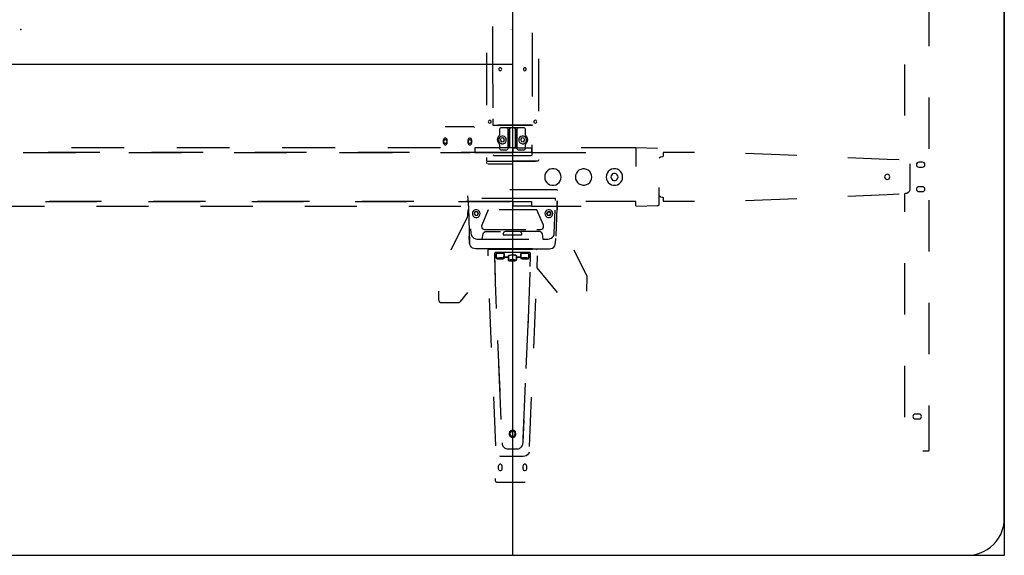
# Model space of a CAD drawing. Header units: metres. Extents: x 6.77 to 13.17, y -3.52 to -1.81.
# Tile 7 of 8: x 11.57 to 13.17, y -3.52 to -2.65. Entities that reach past the tile are written whole.
import ezdxf

# ---------------------------------------------------------------- set-up
doc = ezdxf.new("R2010")
doc.units = ezdxf.units.M
doc.header["$MEASUREMENT"] = 0

# ---------------------------------------------------------------- blocks, each defined once
blk = doc.blocks.new('5863c800-ed52-4f6c-920e-e734873ff803')
at = {"color": 252, "lineweight": 25, "true_color": 0x848484}
for p, q in [((13.046, -2.6938), (13.046, -2.6102)), ((12.3355, -2.6613), (12.3355, -2.6667)), ((12.3355, -2.6667), (12.3356, -2.7365)), ((12.4004, -2.7472), (12.4005, -2.672)), ((12.3254, -2.7043), (12.3254, -2.7896)), ((12.4003, -2.7756), (12.4004, -2.6969)), ((12.3356, -2.7152), (12.3357, -2.7939)), ((12.4106, -2.7996), (12.4106, -2.7143)), ((13.0059, -2.7232), (13.0059, -2.8067)), ((13.046, -2.8609), (13.046, -2.7773)), ((12.3357, -2.8117), (12.3357, -2.8224)), ((12.3036, -2.8248), (12.2582, -2.8248)), ((12.3357, -2.8224), (12.4003, -2.8224)), ((12.4003, -2.8224), (12.3439, -2.8224)), ((12.347, -2.8288), (12.347, -2.838)), ((12.347, -2.8288), (12.347, -2.838)), ((12.3588, -2.8268), (12.349, -2.8268)), ((12.368, -2.8268), (12.349, -2.8268)), ((12.3652, -2.8268), (12.3588, -2.8268)), ((12.3608, -2.8604), (12.3608, -2.8288)), ((12.3608, -2.8288), (12.3608, -2.8586)), ((12.3632, -2.8586), (12.3632, -2.8288)), ((12.3632, -2.8288), (12.3632, -2.8586)), ((12.368, -2.8268), (12.3652, -2.8268)), ((12.387, -2.8268), (12.368, -2.8268)), ((12.3708, -2.8268), (12.368, -2.8268)), ((12.3772, -2.8268), (12.3708, -2.8268)), ((12.3728, -2.8288), (12.3728, -2.8586)), ((12.3728, -2.8586), (12.3728, -2.8288)), ((12.3752, -2.8586), (12.3752, -2.8288)), ((12.3752, -2.8288), (12.3752, -2.8604)), ((12.387, -2.8268), (12.3772, -2.8268)), ((12.389, -2.838), (12.389, -2.8288)), ((12.389, -2.838), (12.389, -2.8288)), ((12.2554, -2.8468), (12.2554, -2.8508)), ((12.2554, -2.8468), (12.2554, -2.8508)), ((12.2619, -2.8508), (12.2619, -2.8468)), ((12.2619, -2.8508), (12.2619, -2.8468)), ((12.2954, -2.8468), (12.2954, -2.8508)), ((12.2954, -2.8468), (12.2954, -2.8508)), ((12.3019, -2.8508), (12.3019, -2.8468)), ((12.3019, -2.8508), (12.3019, -2.8468)), ((12.3494, -2.8435), (12.3481, -2.8467)), ((12.3494, -2.8435), (12.3481, -2.8467)), ((12.3481, -2.8467), (12.3502, -2.8494)), ((12.3481, -2.8467), (12.3502, -2.8494)), ((12.3528, -2.843), (12.3494, -2.8435)), ((12.3528, -2.843), (12.3494, -2.8435)), ((12.3502, -2.8494), (12.3536, -2.8489)), ((12.3502, -2.8494), (12.3536, -2.8489)), ((12.3549, -2.8458), (12.3528, -2.843)), ((12.3549, -2.8458), (12.3528, -2.843)), ((12.3536, -2.8489), (12.3549, -2.8458)), ((12.3536, -2.8489), (12.3549, -2.8458)), ((12.3832, -2.843), (12.3811, -2.8458)), ((12.3832, -2.843), (12.3811, -2.8458)), ((12.3811, -2.8458), (12.3824, -2.8489)), ((12.3811, -2.8458), (12.3824, -2.8489)), ((12.3824, -2.8489), (12.3858, -2.8494)), ((12.3824, -2.8489), (12.3858, -2.8494)), ((12.3866, -2.8435), (12.3832, -2.843)), ((12.3866, -2.8435), (12.3832, -2.843)), ((12.3858, -2.8494), (12.3879, -2.8467)), ((12.3858, -2.8494), (12.3879, -2.8467)), ((12.3879, -2.8467), (12.3866, -2.8435)), ((12.3879, -2.8467), (12.3866, -2.8435)), ((11.5721, -2.8668), (11.6578, -2.8668)), ((11.6966, -2.8668), (11.6125, -2.8668)), ((11.7361, -2.8593), (11.6503, -2.8593)), ((11.7436, -2.8668), (11.8294, -2.8668)), ((11.8646, -2.8668), (11.7806, -2.8668)), ((11.9076, -2.8593), (11.8218, -2.8593)), ((11.9152, -2.8668), (12.0009, -2.8668)), ((12.0326, -2.8668), (11.9486, -2.8668)), ((12.0792, -2.8593), (11.9934, -2.8593)), ((12.0867, -2.8668), (12.1725, -2.8668)), ((12.2006, -2.8668), (12.1166, -2.8668)), ((12.2507, -2.8593), (12.1649, -2.8593)), ((12.2507, -2.8668), (12.299, -2.8668)), ((12.3686, -2.8668), (12.2846, -2.8668)), ((12.3686, -2.8593), (12.3065, -2.8593)), ((12.3065, -2.8593), (12.3065, -2.8668)), ((12.3065, -2.8668), (12.3686, -2.8668)), ((12.347, -2.854), (12.347, -2.8604)), ((12.347, -2.854), (12.347, -2.8604)), ((12.349, -2.8624), (12.3588, -2.8624)), ((12.349, -2.8624), (12.3588, -2.8624)), ((12.3608, -2.8586), (12.3752, -2.8586)), ((12.3608, -2.8604), (12.3608, -2.8586)), ((12.3608, -2.8586), (12.3632, -2.8586)), ((12.3632, -2.8586), (12.3728, -2.8586)), ((12.3686, -2.8668), (12.3686, -2.8593)), ((12.3688, -2.8666), (12.3688, -2.8591)), ((12.3688, -2.8591), (12.3986, -2.8591)), ((12.3986, -2.8666), (12.3688, -2.8666)), ((12.3728, -2.8586), (12.3752, -2.8586)), ((12.3752, -2.8586), (12.3752, -2.8604)), ((12.3772, -2.8624), (12.387, -2.8624)), ((12.3772, -2.8624), (12.387, -2.8624)), ((12.389, -2.8604), (12.389, -2.854)), ((12.389, -2.8604), (12.389, -2.854)), ((12.3986, -2.8591), (12.3986, -2.8666)), ((12.3986, -2.8666), (12.4875, -2.8666)), ((12.4002, -2.8695), (12.4002, -2.8543)), ((12.5688, -2.8591), (12.4799, -2.8591)), ((12.5688, -2.8592), (12.5688, -2.8895)), ((12.6038, -2.8601), (12.5688, -2.8592)), ((12.6133, -2.8667), (12.6128, -2.8727)), ((12.664, -2.8667), (12.6133, -2.8667)), ((12.3254, -2.8749), (12.3254, -2.8789)), ((12.3256, -2.8817), (12.3257, -2.8832)), ((12.3274, -2.8809), (12.4056, -2.8809)), ((12.3378, -2.8715), (12.3982, -2.8715)), ((12.3378, -2.8715), (12.3921, -2.8715)), ((12.4086, -2.8809), (12.3673, -2.8809)), ((12.4105, -2.8802), (12.4106, -2.8789)), ((12.6088, -2.8742), (12.6068, -2.8761)), ((12.6118, -2.8737), (12.6088, -2.8742)), ((12.6128, -2.8727), (12.6118, -2.8737)), ((12.8305, -2.8716), (12.7472, -2.8682)), ((12.9772, -2.8779), (12.9137, -2.8752)), ((12.997, -2.8788), (12.9772, -2.8779)), ((13.0349, -2.8826), (13.0289, -2.8826)), ((12.3257, -2.8832), (12.3257, -2.8834)), ((12.3277, -2.8852), (12.3687, -2.8852)), ((13.0144, -2.885), (13.0144, -2.9283)), ((13.0289, -2.8906), (13.0349, -2.8906)), ((12.4404, -2.9276), (12.3637, -2.9276)), ((12.6068, -2.9502), (12.6068, -2.9239)), ((13.0349, -2.9225), (13.0289, -2.9225)), ((13.0289, -2.9305), (13.0349, -2.9305)), ((11.608, -2.9463), (11.692, -2.9463)), ((11.6993, -2.9463), (11.6146, -2.9463)), ((11.776, -2.9463), (11.86, -2.9463)), ((11.8686, -2.9463), (11.7839, -2.9463)), ((11.9441, -2.9463), (12.0281, -2.9463)), ((12.0379, -2.9463), (11.9533, -2.9463)), ((12.1121, -2.9463), (12.1961, -2.9463)), ((12.2073, -2.9463), (12.1226, -2.9463)), ((12.2801, -2.9463), (12.3641, -2.9463)), ((12.3686, -2.9463), (12.2919, -2.9463)), ((12.2949, -2.9372), (12.2951, -2.9422)), ((12.2951, -2.9422), (12.2962, -2.9569)), ((12.3875, -2.9417), (12.318, -2.9417)), ((12.438, -2.9417), (12.3414, -2.9417)), ((12.3686, -2.9543), (12.3686, -2.9463)), ((12.3688, -2.9542), (12.3688, -2.9467)), ((12.3688, -2.9467), (12.3986, -2.9467)), ((12.3986, -2.9467), (12.3986, -2.9542)), ((12.3986, -2.9467), (12.3986, -2.9542)), ((12.4379, -2.9449), (12.438, -2.9417)), ((12.4407, -2.9457), (12.4398, -2.9569)), ((12.4409, -2.9603), (12.4407, -2.9457)), ((12.5688, -2.9467), (12.4875, -2.9467)), ((12.5688, -2.9542), (12.5688, -2.9467)), ((12.6068, -2.9369), (12.6088, -2.9387)), ((12.6088, -2.9387), (12.6118, -2.9392)), ((12.6118, -2.9392), (12.6128, -2.9402)), ((12.6128, -2.9402), (12.6133, -2.9462)), ((12.6133, -2.9462), (12.664, -2.9462)), ((12.7472, -2.9448), (12.8305, -2.9414)), ((12.9137, -2.9378), (12.9772, -2.935)), ((12.9772, -2.935), (12.997, -2.9341)), ((13.0071, -2.9337), (13.0059, -2.9338)), ((13.0059, -2.9338), (13.0059, -2.9632)), ((13.046, -3.0281), (13.046, -2.9445)), ((11.522, -2.9543), (11.6066, -2.9543)), ((11.6913, -2.9543), (11.7759, -2.9543)), ((11.8606, -2.9543), (11.9453, -2.9543)), ((12.0299, -2.9543), (12.1146, -2.9543)), ((12.1993, -2.9543), (12.2839, -2.9543)), ((12.2951, -2.9603), (12.295, -2.9675)), ((12.2962, -2.9569), (12.298, -3.014)), ((12.3103, -2.9631), (12.3069, -2.9636)), ((12.3103, -2.9631), (12.3069, -2.9636)), ((12.3124, -2.9659), (12.3103, -2.9631)), ((12.3124, -2.9659), (12.3103, -2.9631)), ((12.3284, -2.96), (12.3178, -2.9849)), ((12.4076, -2.96), (12.3465, -2.96)), ((12.3986, -2.9542), (12.3688, -2.9542)), ((12.4076, -2.96), (12.3895, -2.96)), ((12.3986, -2.9542), (12.4799, -2.9542)), ((12.4182, -2.9849), (12.4076, -2.96)), ((12.4236, -2.9659), (12.4257, -2.9631)), ((12.4257, -2.9631), (12.4236, -2.9659)), ((12.4291, -2.9636), (12.4257, -2.9631)), ((12.4257, -2.9631), (12.4291, -2.9636)), ((12.4359, -2.998), (12.4373, -2.9607)), ((12.4398, -2.9569), (12.4384, -3.0029)), ((12.5695, -2.9541), (12.6038, -2.9532)), ((12.294, -2.9718), (12.2677, -3.0258)), ((12.3069, -2.9636), (12.3056, -2.9668)), ((12.3069, -2.9636), (12.3056, -2.9668)), ((12.3056, -2.9668), (12.3077, -2.9695)), ((12.3056, -2.9668), (12.3077, -2.9695)), ((12.3077, -2.9695), (12.3111, -2.969)), ((12.3077, -2.9695), (12.3111, -2.969)), ((12.3111, -2.969), (12.3124, -2.9659)), ((12.3111, -2.969), (12.3124, -2.9659)), ((12.4236, -2.9659), (12.4249, -2.969)), ((12.4249, -2.969), (12.4236, -2.9659)), ((12.4249, -2.969), (12.4283, -2.9695)), ((12.4283, -2.9695), (12.4249, -2.969)), ((12.4283, -2.9695), (12.4304, -2.9668)), ((12.4304, -2.9668), (12.4283, -2.9695)), ((12.4304, -2.9668), (12.4291, -2.9636)), ((12.4291, -2.9636), (12.4304, -2.9668)), ((12.2998, -2.9911), (12.3001, -2.998)), ((12.3224, -2.9919), (12.3465, -2.9919)), ((12.325, -2.9952), (12.3485, -2.9952)), ((12.3284, -2.9919), (12.3895, -2.9919)), ((12.411, -2.9952), (12.3641, -2.9952)), ((12.4076, -2.9919), (12.4136, -2.9919)), ((12.298, -3.014), (12.2976, -3.0029)), ((12.3101, -3.0076), (12.3946, -3.0076)), ((12.3101, -3.0076), (12.3185, -3.0076)), ((12.3185, -3.0076), (12.32, -2.9993)), ((12.3186, -3.0071), (12.3185, -3.0076)), ((12.3185, -3.0076), (12.3719, -3.0076)), ((12.353, -2.9986), (12.353, -3.0008)), ((12.353, -2.9986), (12.353, -3.0008)), ((12.353, -3.0008), (12.383, -3.0008)), ((12.353, -3.0008), (12.383, -3.0008)), ((12.38, -2.9956), (12.356, -2.9956)), ((12.38, -2.9956), (12.356, -2.9956)), ((12.383, -3.0008), (12.383, -2.9986)), ((12.383, -3.0008), (12.383, -2.9986)), ((12.416, -2.9993), (12.4175, -3.0076)), ((12.4175, -3.0076), (12.4259, -3.0076)), ((12.438, -3.014), (12.4382, -3.0068)), ((12.298, -3.014), (12.2981, -3.0154)), ((12.3353, -3.0237), (12.308, -3.0237)), ((12.3281, -3.0348), (12.3281, -3.0252)), ((12.3291, -3.0242), (12.3285, -3.0244)), ((12.3291, -3.0242), (12.3353, -3.0242)), ((12.4069, -3.0242), (12.3291, -3.0242)), ((12.3353, -3.0242), (12.3353, -3.0237)), ((12.3353, -3.0237), (12.3353, -3.0242)), ((12.4007, -3.0237), (12.3353, -3.0237)), ((12.3353, -3.0242), (12.4007, -3.0242)), ((12.3723, -3.0237), (12.428, -3.0237)), ((12.4007, -3.0242), (12.4007, -3.0237)), ((12.4892, -3.0689), (12.4683, -3.0258)), ((12.3388, -3.0306), (12.3397, -3.0782)), ((12.3388, -3.0306), (12.3389, -3.0372)), ((12.3389, -3.0372), (12.3415, -3.0372)), ((12.3962, -3.0296), (12.3398, -3.0296)), ((12.3415, -3.0372), (12.3415, -3.0314)), ((12.3472, -3.0387), (12.3447, -3.0391)), ((12.3455, -3.039), (12.3447, -3.0391)), ((12.3447, -3.0391), (12.3455, -3.0395)), ((12.3447, -3.0391), (12.3455, -3.0395)), ((12.3472, -3.0387), (12.3455, -3.039)), ((12.3455, -3.0395), (12.3455, -3.039)), ((12.3455, -3.039), (12.3455, -3.0395)), ((12.3455, -3.0395), (12.3488, -3.0397)), ((12.3455, -3.0395), (12.3488, -3.0397)), ((12.3505, -3.0389), (12.3472, -3.0387)), ((12.3488, -3.0388), (12.3472, -3.0387)), ((12.3488, -3.0388), (12.3488, -3.0397)), ((12.3488, -3.0397), (12.3488, -3.0388)), ((12.3505, -3.0389), (12.3488, -3.0388)), ((12.3488, -3.0397), (12.3513, -3.0394)), ((12.3488, -3.0397), (12.3513, -3.0394)), ((12.3513, -3.0394), (12.3505, -3.0389)), ((12.3513, -3.0394), (12.3505, -3.0389)), ((12.3545, -3.0312), (12.3545, -3.0372)), ((12.3545, -3.0372), (12.3615, -3.0372)), ((12.3615, -3.0372), (12.3615, -3.0345)), ((12.3672, -3.0419), (12.3647, -3.0422)), ((12.3655, -3.0421), (12.3647, -3.0422)), ((12.3647, -3.0422), (12.3655, -3.0427)), ((12.3647, -3.0422), (12.3655, -3.0427)), ((12.3672, -3.0419), (12.3655, -3.0421)), ((12.3655, -3.0421), (12.3655, -3.0427)), ((12.3655, -3.0427), (12.3655, -3.0421)), ((12.3655, -3.0427), (12.3688, -3.0428)), ((12.3655, -3.0427), (12.3688, -3.0428)), ((12.3705, -3.042), (12.3672, -3.0419)), ((12.3688, -3.042), (12.3672, -3.0419)), ((12.3688, -3.0428), (12.3688, -3.042)), ((12.3688, -3.042), (12.3688, -3.0428)), ((12.3705, -3.042), (12.3688, -3.042)), ((12.3688, -3.0428), (12.3713, -3.0425)), ((12.3688, -3.0428), (12.3713, -3.0425)), ((12.3713, -3.0425), (12.3705, -3.042)), ((12.3713, -3.0425), (12.3705, -3.042)), ((12.3745, -3.0343), (12.3745, -3.0372)), ((12.3745, -3.0372), (12.3815, -3.0372)), ((12.3815, -3.0372), (12.3815, -3.0312)), ((12.3855, -3.0389), (12.3847, -3.0394)), ((12.3855, -3.0389), (12.3847, -3.0394)), ((12.3847, -3.0394), (12.3872, -3.0397)), ((12.3847, -3.0394), (12.3872, -3.0397)), ((12.3888, -3.0387), (12.3855, -3.0389)), ((12.3872, -3.0388), (12.3855, -3.0389)), ((12.3888, -3.0387), (12.3872, -3.0388)), ((12.3872, -3.0397), (12.3872, -3.0388)), ((12.3872, -3.0388), (12.3872, -3.0397)), ((12.3872, -3.0397), (12.3905, -3.0395)), ((12.3872, -3.0397), (12.3905, -3.0395)), ((12.3905, -3.039), (12.3888, -3.0387)), ((12.3913, -3.0391), (12.3888, -3.0387)), ((12.3905, -3.0395), (12.3905, -3.039)), ((12.3905, -3.039), (12.3905, -3.0395)), ((12.3913, -3.0391), (12.3905, -3.039)), ((12.3905, -3.0395), (12.3913, -3.0391)), ((12.3905, -3.0395), (12.3913, -3.0391)), ((12.3945, -3.0314), (12.3945, -3.0372)), ((12.3945, -3.0372), (12.3971, -3.0372)), ((12.3971, -3.0372), (12.3972, -3.0306)), ((12.4079, -3.0348), (12.4075, -3.0544)), ((12.4075, -3.0544), (12.4405, -3.0947)), ((13.0059, -3.0468), (13.0059, -3.1303)), ((12.3963, -3.0782), (12.3966, -3.0614)), ((12.4887, -3.0927), (12.4892, -3.0689)), ((12.3397, -3.0782), (12.3415, -3.121)), ((12.3932, -3.1518), (12.3963, -3.0782)), ((12.2473, -3.0927), (12.2476, -3.1063)), ((12.2835, -3.1094), (12.2955, -3.0947)), ((12.3301, -3.1043), (12.3335, -3.1844)), ((12.4025, -3.1852), (12.4058, -3.1052)), ((12.2526, -3.1112), (12.2797, -3.1112)), ((13.046, -3.1952), (13.046, -3.1116)), ((12.3903, -3.2186), (12.3939, -3.1354)), ((12.3437, -3.1729), (12.3473, -3.2561)), ((12.3454, -3.2113), (12.3492, -3.3017)), ((13.0059, -3.2139), (13.0059, -3.2975)), ((12.3854, -3.3324), (12.3893, -3.2421)), ((12.3368, -3.2644), (12.3402, -3.3444)), ((12.3958, -3.3452), (12.3991, -3.2652)), ((13.046, -3.3506), (13.046, -3.2788)), ((13.0292, -3.2926), (13.0232, -3.2926)), ((13.0232, -3.3006), (13.0292, -3.3006)), ((12.3855, -3.3616), (12.3505, -3.3616)), ((13.0353, -3.3526), (13.044, -3.3526)), ((12.3448, -3.3777), (12.3448, -3.3817)), ((12.3513, -3.3817), (12.3513, -3.3777)), ((12.3848, -3.3777), (12.3848, -3.3817)), ((12.3913, -3.3817), (12.3913, -3.3777)), ((12.34, -3.3977), (12.34, -3.4007)), ((12.343, -3.4037), (12.3885, -3.4037))]:
    blk.add_line(p, q, dxfattribs=at)
at = {"color": 18, "lineweight": 25, "true_color": 0x000000}
for points in [[(6.768, -1.8107), (13.168, -1.8107), (13.168, -3.5227), (6.768, -3.5227)], [(10.768, -2.7227), (12.368, -2.7227), (12.368, -3.5227), (10.768, -3.5227)]]:
    blk.add_lwpolyline(points, close=True, dxfattribs=at)
blk.add_lwpolyline([(12.368, -1.8107), (12.368, -3.5226), (13.108, -3.5226), (13.1147, -3.5222), (13.1214, -3.5211), (13.1278, -3.5193), (13.134, -3.5167), (13.1399, -3.5134), (13.1454, -3.5095), (13.1504, -3.5051), (13.1549, -3.5), (13.1588, -3.4945), (13.1621, -3.4887), (13.1646, -3.4824), (13.1665, -3.476), (13.1676, -3.4693), (13.168, -3.4626), (13.168, -1.8707)], dxfattribs=at)
at = {"color": 252, "lineweight": 25, "true_color": 0x848484}
for points in [[(12.3504, -2.7312), (12.3501, -2.73), (12.3492, -2.7291), (12.348, -2.7288), (12.3468, -2.7291), (12.3459, -2.73), (12.3456, -2.7312)], [(12.3456, -2.7312), (12.3459, -2.7324), (12.3468, -2.7332), (12.348, -2.7335), (12.3492, -2.7332), (12.3501, -2.7324), (12.3504, -2.7312)], [(12.3904, -2.7312), (12.3901, -2.73), (12.3892, -2.7291), (12.388, -2.7288), (12.3868, -2.7291), (12.3859, -2.73), (12.3856, -2.7312)], [(12.3856, -2.7312), (12.3859, -2.7324), (12.3868, -2.7332), (12.388, -2.7335), (12.3892, -2.7332), (12.3901, -2.7324), (12.3904, -2.7312)], [(12.3334, -2.8167), (12.3331, -2.8155), (12.3322, -2.8146), (12.331, -2.8143), (12.3298, -2.8146), (12.3289, -2.8155), (12.3286, -2.8167)], [(12.3286, -2.8167), (12.3289, -2.8179), (12.3298, -2.8187), (12.331, -2.819), (12.3322, -2.8187), (12.3331, -2.8179), (12.3334, -2.8167)], [(12.4074, -2.8167), (12.4071, -2.8155), (12.4062, -2.8146), (12.405, -2.8143), (12.4038, -2.8146), (12.4029, -2.8155), (12.4026, -2.8167)], [(12.4026, -2.8167), (12.4029, -2.8179), (12.4038, -2.8187), (12.405, -2.819), (12.4062, -2.8187), (12.4071, -2.8179), (12.4074, -2.8167)], [(12.306, -2.8261), (12.305, -2.8251), (12.3036, -2.8248)], [(12.349, -2.8268), (12.348, -2.827), (12.3473, -2.8278), (12.347, -2.8288)], [(12.349, -2.8268), (12.348, -2.827), (12.3473, -2.8278), (12.347, -2.8288)], [(12.3608, -2.8288), (12.3605, -2.8278), (12.3598, -2.8271), (12.3588, -2.8268)], [(12.3588, -2.8268), (12.3598, -2.8271), (12.3605, -2.8278), (12.3608, -2.8288)], [(12.3652, -2.8268), (12.3642, -2.8271), (12.3635, -2.8278), (12.3632, -2.8288)], [(12.3632, -2.8288), (12.3635, -2.8278), (12.3642, -2.8271), (12.3652, -2.8268)], [(12.3708, -2.8268), (12.3718, -2.8271), (12.3725, -2.8278), (12.3728, -2.8288)], [(12.3728, -2.8288), (12.3725, -2.8278), (12.3718, -2.8271), (12.3708, -2.8268)], [(12.3752, -2.8288), (12.3755, -2.8278), (12.3762, -2.8271), (12.3772, -2.8268)], [(12.3772, -2.8268), (12.3762, -2.8271), (12.3755, -2.8278), (12.3752, -2.8288)], [(12.389, -2.8288), (12.3887, -2.8278), (12.388, -2.827), (12.387, -2.8268)], [(12.389, -2.8288), (12.3887, -2.8278), (12.388, -2.827), (12.387, -2.8268)], [(12.2619, -2.8468), (12.2615, -2.8454), (12.2606, -2.8442), (12.2593, -2.8436), (12.2579, -2.8436), (12.2566, -2.8442), (12.2557, -2.8454), (12.2554, -2.8468)], [(12.2619, -2.8468), (12.2615, -2.8454), (12.2606, -2.8442), (12.2593, -2.8436), (12.2579, -2.8436), (12.2566, -2.8442), (12.2557, -2.8454), (12.2554, -2.8468)], [(12.2554, -2.8508), (12.2557, -2.8522), (12.2566, -2.8533), (12.2579, -2.854), (12.2593, -2.854), (12.2606, -2.8533), (12.2615, -2.8522), (12.2619, -2.8508)], [(12.2554, -2.8508), (12.2557, -2.8522), (12.2566, -2.8533), (12.2579, -2.854), (12.2593, -2.854), (12.2606, -2.8533), (12.2615, -2.8522), (12.2619, -2.8508)], [(12.2615, -2.8488), (12.2613, -2.8475), (12.2604, -2.8465), (12.2593, -2.8459), (12.2579, -2.8459), (12.2568, -2.8465), (12.256, -2.8475), (12.2557, -2.8488)], [(12.2557, -2.8488), (12.256, -2.8501), (12.2568, -2.8511), (12.2579, -2.8517), (12.2593, -2.8517), (12.2604, -2.8511), (12.2613, -2.8501), (12.2615, -2.8488)], [(12.3019, -2.8468), (12.3015, -2.8454), (12.3006, -2.8442), (12.2993, -2.8436), (12.2979, -2.8436), (12.2966, -2.8442), (12.2957, -2.8454), (12.2954, -2.8468)], [(12.3019, -2.8468), (12.3015, -2.8454), (12.3006, -2.8442), (12.2993, -2.8436), (12.2979, -2.8436), (12.2966, -2.8442), (12.2957, -2.8454), (12.2954, -2.8468)], [(12.2954, -2.8508), (12.2957, -2.8522), (12.2966, -2.8533), (12.2979, -2.854), (12.2993, -2.854), (12.3006, -2.8533), (12.3015, -2.8522), (12.3019, -2.8508)], [(12.2954, -2.8508), (12.2957, -2.8522), (12.2966, -2.8533), (12.2979, -2.854), (12.2993, -2.854), (12.3006, -2.8533), (12.3015, -2.8522), (12.3019, -2.8508)], [(12.3015, -2.8488), (12.3013, -2.8475), (12.3004, -2.8465), (12.2993, -2.8459), (12.2979, -2.8459), (12.2968, -2.8465), (12.296, -2.8475), (12.2957, -2.8488)], [(12.2957, -2.8488), (12.296, -2.8501), (12.2968, -2.8511), (12.2979, -2.8517), (12.2993, -2.8517), (12.3004, -2.8511), (12.3013, -2.8501), (12.3015, -2.8488)], [(12.3462, -2.8396), (12.3446, -2.8414), (12.3435, -2.8436), (12.3432, -2.846), (12.3435, -2.8484), (12.3446, -2.8506), (12.3462, -2.8524)], [(12.3462, -2.8396), (12.3446, -2.8414), (12.3435, -2.8436), (12.3432, -2.846), (12.3435, -2.8484), (12.3446, -2.8506), (12.3462, -2.8524)], [(12.3579, -2.8462), (12.3575, -2.844), (12.3564, -2.8421), (12.3547, -2.8407), (12.3526, -2.8399), (12.3504, -2.8399), (12.3483, -2.8407), (12.3466, -2.8421), (12.3455, -2.844), (12.3452, -2.8462)], [(12.3579, -2.8462), (12.3575, -2.844), (12.3564, -2.8421), (12.3547, -2.8407), (12.3526, -2.8399), (12.3504, -2.8399), (12.3483, -2.8407), (12.3466, -2.8421), (12.3455, -2.844), (12.3452, -2.8462)], [(12.3452, -2.8462), (12.3455, -2.8484), (12.3466, -2.8503), (12.3483, -2.8517), (12.3504, -2.8525), (12.3526, -2.8525), (12.3547, -2.8517), (12.3564, -2.8503), (12.3575, -2.8484), (12.3579, -2.8462)], [(12.3452, -2.8462), (12.3455, -2.8484), (12.3466, -2.8503), (12.3483, -2.8517), (12.3504, -2.8525), (12.3526, -2.8525), (12.3547, -2.8517), (12.3564, -2.8503), (12.3575, -2.8484), (12.3579, -2.8462)], [(12.347, -2.838), (12.3462, -2.8396)], [(12.347, -2.838), (12.3462, -2.8396)], [(12.3908, -2.8462), (12.3905, -2.844), (12.3894, -2.8421), (12.3877, -2.8407), (12.3856, -2.8399), (12.3834, -2.8399), (12.3813, -2.8407), (12.3796, -2.8421), (12.3785, -2.844), (12.3781, -2.8462)], [(12.3908, -2.8462), (12.3905, -2.844), (12.3894, -2.8421), (12.3877, -2.8407), (12.3856, -2.8399), (12.3834, -2.8399), (12.3813, -2.8407), (12.3796, -2.8421), (12.3785, -2.844), (12.3781, -2.8462)], [(12.3781, -2.8462), (12.3785, -2.8484), (12.3796, -2.8503), (12.3813, -2.8517), (12.3834, -2.8525), (12.3856, -2.8525), (12.3877, -2.8517), (12.3894, -2.8503), (12.3905, -2.8484), (12.3908, -2.8462)], [(12.3781, -2.8462), (12.3785, -2.8484), (12.3796, -2.8503), (12.3813, -2.8517), (12.3834, -2.8525), (12.3856, -2.8525), (12.3877, -2.8517), (12.3894, -2.8503), (12.3905, -2.8484), (12.3908, -2.8462)], [(12.3898, -2.8396), (12.389, -2.838)], [(12.3898, -2.8396), (12.389, -2.838)], [(12.3898, -2.8524), (12.3914, -2.8506), (12.3925, -2.8484), (12.3928, -2.846), (12.3925, -2.8436), (12.3914, -2.8414), (12.3898, -2.8396)], [(12.3898, -2.8524), (12.3914, -2.8506), (12.3925, -2.8484), (12.3928, -2.846), (12.3925, -2.8436), (12.3914, -2.8414), (12.3898, -2.8396)], [(12.3462, -2.8524), (12.347, -2.854)], [(12.3462, -2.8524), (12.347, -2.854)], [(12.347, -2.8604), (12.3473, -2.8614), (12.348, -2.8621), (12.349, -2.8624)], [(12.347, -2.8604), (12.3473, -2.8614), (12.348, -2.8621), (12.349, -2.8624)], [(12.3588, -2.8624), (12.3598, -2.8621), (12.3605, -2.8614), (12.3608, -2.8604)], [(12.3588, -2.8624), (12.3598, -2.8621), (12.3605, -2.8614), (12.3608, -2.8604)], [(12.3752, -2.8604), (12.3755, -2.8614), (12.3762, -2.8621), (12.3772, -2.8624)], [(12.3752, -2.8604), (12.3755, -2.8614), (12.3762, -2.8621), (12.3772, -2.8624)], [(12.387, -2.8624), (12.388, -2.8621), (12.3887, -2.8614), (12.389, -2.8604)], [(12.387, -2.8624), (12.388, -2.8621), (12.3887, -2.8614), (12.389, -2.8604)], [(12.389, -2.854), (12.3898, -2.8524)], [(12.389, -2.854), (12.3898, -2.8524)], [(12.3254, -2.8789), (12.3257, -2.8799), (12.3265, -2.8806), (12.3274, -2.8809)], [(12.3361, -2.8706), (12.3368, -2.8713), (12.3378, -2.8715)], [(12.3982, -2.8715), (12.3992, -2.8713), (12.3999, -2.8705), (12.4002, -2.8695)], [(12.4106, -2.8789), (12.4103, -2.8799), (12.4095, -2.8806), (12.4086, -2.8809)], [(13.0289, -2.8826), (13.0274, -2.8829), (13.0261, -2.8838), (13.0253, -2.8851), (13.0249, -2.8866), (13.0253, -2.8882), (13.0261, -2.8894), (13.0274, -2.8903), (13.0289, -2.8906)], [(13.0349, -2.8906), (13.0365, -2.8903), (13.0378, -2.8894), (13.0386, -2.8882), (13.0389, -2.8866), (13.0386, -2.8851), (13.0378, -2.8838), (13.0365, -2.8829), (13.0349, -2.8826)], [(12.3257, -2.8834), (12.3268, -2.8849)], [(12.447, -2.9067), (12.4466, -2.9035), (12.4455, -2.9004), (12.4437, -2.8978), (12.4413, -2.8956), (12.4384, -2.8941), (12.4353, -2.8934), (12.432, -2.8934), (12.4289, -2.8941), (12.426, -2.8956), (12.4236, -2.8978), (12.4218, -2.9004), (12.4207, -2.9035), (12.4203, -2.9067)], [(12.497, -2.9067), (12.4967, -2.9035), (12.4955, -2.9005), (12.4937, -2.8978), (12.4913, -2.8957), (12.4884, -2.8942), (12.4853, -2.8934), (12.4821, -2.8934), (12.479, -2.8942), (12.4761, -2.8957), (12.4737, -2.8978), (12.4719, -2.9005), (12.4707, -2.9035), (12.4704, -2.9067)], [(12.497, -2.9067), (12.4967, -2.9035), (12.4955, -2.9005), (12.4937, -2.8978), (12.4913, -2.8957), (12.4884, -2.8942), (12.4853, -2.8934), (12.4821, -2.8934), (12.479, -2.8942), (12.4761, -2.8957), (12.4737, -2.8978), (12.4719, -2.9005), (12.4707, -2.9035), (12.4704, -2.9067)], [(12.5471, -2.9067), (12.5467, -2.9035), (12.5456, -2.9004), (12.5438, -2.8978), (12.5414, -2.8956), (12.5385, -2.8941), (12.5354, -2.8934), (12.5321, -2.8934), (12.529, -2.8941), (12.5261, -2.8956), (12.5237, -2.8978), (12.5219, -2.9004), (12.5208, -2.9035), (12.5204, -2.9067)], [(12.5471, -2.9067), (12.5467, -2.9035), (12.5456, -2.9004), (12.5438, -2.8978), (12.5414, -2.8956), (12.5385, -2.8941), (12.5354, -2.8934), (12.5321, -2.8934), (12.529, -2.8941), (12.5261, -2.8956), (12.5237, -2.8978), (12.5219, -2.9004), (12.5208, -2.9035), (12.5204, -2.9067)], [(12.4203, -2.9067), (12.4207, -2.9099), (12.4218, -2.9129), (12.4236, -2.9155), (12.426, -2.9177), (12.4289, -2.9192), (12.432, -2.9199), (12.4353, -2.9199), (12.4384, -2.9192), (12.4413, -2.9177), (12.4437, -2.9155), (12.4455, -2.9129), (12.4466, -2.9099), (12.447, -2.9067)], [(12.4704, -2.9067), (12.4707, -2.9099), (12.4719, -2.9129), (12.4737, -2.9155), (12.4761, -2.9176), (12.479, -2.9191), (12.4821, -2.9199), (12.4853, -2.9199), (12.4884, -2.9191), (12.4913, -2.9176), (12.4937, -2.9155), (12.4955, -2.9129), (12.4967, -2.9099), (12.497, -2.9067)], [(12.4704, -2.9067), (12.4707, -2.9099), (12.4719, -2.9129), (12.4737, -2.9155), (12.4761, -2.9176), (12.479, -2.9191), (12.4821, -2.9199), (12.4853, -2.9199), (12.4884, -2.9191), (12.4913, -2.9176), (12.4937, -2.9155), (12.4955, -2.9129), (12.4967, -2.9099), (12.497, -2.9067)], [(12.5204, -2.9067), (12.5208, -2.9099), (12.5219, -2.9129), (12.5237, -2.9155), (12.5261, -2.9177), (12.529, -2.9192), (12.5321, -2.9199), (12.5354, -2.9199), (12.5385, -2.9192), (12.5414, -2.9177), (12.5438, -2.9155), (12.5456, -2.9129), (12.5467, -2.9099), (12.5471, -2.9067)], [(12.5204, -2.9067), (12.5208, -2.9099), (12.5219, -2.9129), (12.5237, -2.9155), (12.5261, -2.9177), (12.529, -2.9192), (12.5321, -2.9199), (12.5354, -2.9199), (12.5385, -2.9192), (12.5414, -2.9177), (12.5438, -2.9155), (12.5456, -2.9129), (12.5467, -2.9099), (12.5471, -2.9067)], [(12.5396, -2.9067), (12.5392, -2.9047), (12.5382, -2.9029), (12.5367, -2.9016), (12.5348, -2.9009), (12.5327, -2.9009), (12.5308, -2.9016), (12.5293, -2.9029), (12.5283, -2.9047), (12.5279, -2.9067)], [(12.5279, -2.9067), (12.5283, -2.9087), (12.5293, -2.9104), (12.5308, -2.9117), (12.5327, -2.9124), (12.5348, -2.9124), (12.5367, -2.9117), (12.5382, -2.9104), (12.5392, -2.9087), (12.5396, -2.9067)], [(12.9818, -2.9065), (12.9815, -2.9049), (12.9805, -2.9035), (12.9792, -2.9026), (12.9776, -2.9022), (12.9759, -2.9026), (12.9746, -2.9035), (12.9736, -2.9049), (12.9733, -2.9065)], [(12.9733, -2.9065), (12.9736, -2.9081), (12.9746, -2.9095), (12.9759, -2.9104), (12.9776, -2.9107), (12.9792, -2.9104), (12.9805, -2.9095), (12.9815, -2.9081), (12.9818, -2.9065)], [(12.4414, -2.9286), (12.4409, -2.9277)], [(13.0144, -2.9283), (13.0133, -2.9304), (13.0116, -2.9321), (13.0095, -2.9333), (13.0071, -2.9337)], [(13.0289, -2.9225), (13.0274, -2.9228), (13.0261, -2.9237), (13.0253, -2.925), (13.0249, -2.9265), (13.0253, -2.928), (13.0261, -2.9293), (13.0274, -2.9302), (13.0289, -2.9305)], [(13.0349, -2.9305), (13.0365, -2.9302), (13.0378, -2.9293), (13.0386, -2.928), (13.0389, -2.9265), (13.0386, -2.925), (13.0378, -2.9237), (13.0365, -2.9228), (13.0349, -2.9225)], [(12.3154, -2.9663), (12.315, -2.9641), (12.3139, -2.9622), (12.3122, -2.9608), (12.3101, -2.9601), (12.3079, -2.9601), (12.3058, -2.9608), (12.3041, -2.9622), (12.303, -2.9641), (12.3027, -2.9663)], [(12.3154, -2.9663), (12.315, -2.9641), (12.3139, -2.9622), (12.3122, -2.9608), (12.3101, -2.9601), (12.3079, -2.9601), (12.3058, -2.9608), (12.3041, -2.9622), (12.303, -2.9641), (12.3027, -2.9663)], [(12.4333, -2.9663), (12.433, -2.9641), (12.4319, -2.9622), (12.4302, -2.9608), (12.4281, -2.9601), (12.4259, -2.9601), (12.4238, -2.9608), (12.4221, -2.9622), (12.421, -2.9641), (12.4206, -2.9663)], [(12.4333, -2.9663), (12.433, -2.9641), (12.4319, -2.9622), (12.4302, -2.9608), (12.4281, -2.9601), (12.4259, -2.9601), (12.4238, -2.9608), (12.4221, -2.9622), (12.421, -2.9641), (12.4206, -2.9663)], [(12.6038, -2.9532), (12.6053, -2.9528), (12.6064, -2.9517), (12.6068, -2.9502)], [(12.295, -2.9675), (12.2947, -2.9697), (12.294, -2.9718)], [(12.3027, -2.9663), (12.303, -2.9685), (12.3041, -2.9704), (12.3058, -2.9718), (12.3079, -2.9726), (12.3101, -2.9726), (12.3122, -2.9718), (12.3139, -2.9704), (12.315, -2.9685), (12.3154, -2.9663)], [(12.3027, -2.9663), (12.303, -2.9685), (12.3041, -2.9704), (12.3058, -2.9718), (12.3079, -2.9726), (12.3101, -2.9726), (12.3122, -2.9718), (12.3139, -2.9704), (12.315, -2.9685), (12.3154, -2.9663)], [(12.4206, -2.9663), (12.421, -2.9685), (12.4221, -2.9704), (12.4238, -2.9718), (12.4259, -2.9726), (12.4281, -2.9726), (12.4302, -2.9718), (12.4319, -2.9704), (12.433, -2.9685), (12.4333, -2.9663)], [(12.4206, -2.9663), (12.421, -2.9685), (12.4221, -2.9704), (12.4238, -2.9718), (12.4259, -2.9726), (12.4281, -2.9726), (12.4302, -2.9718), (12.4319, -2.9704), (12.433, -2.9685), (12.4333, -2.9663)], [(12.3178, -2.9849), (12.3174, -2.9868), (12.3178, -2.9888), (12.3188, -2.9904), (12.3205, -2.9915), (12.3224, -2.9919)], [(12.32, -2.9993), (12.3206, -2.9977), (12.3218, -2.9964), (12.3233, -2.9955), (12.325, -2.9952)], [(12.416, -2.9993), (12.4154, -2.9977), (12.4142, -2.9964), (12.4127, -2.9955), (12.411, -2.9952)], [(12.4136, -2.9919), (12.4155, -2.9915), (12.4172, -2.9904), (12.4182, -2.9888), (12.4186, -2.9868), (12.4182, -2.9849)], [(12.3001, -2.998), (12.3005, -3.0005), (12.3016, -3.0028), (12.3032, -3.0048), (12.3052, -3.0063), (12.3076, -3.0073), (12.3101, -3.0076)], [(12.3001, -2.998), (12.3005, -3.0005), (12.3016, -3.0028), (12.3032, -3.0048), (12.3052, -3.0063), (12.3076, -3.0073), (12.3101, -3.0076)], [(12.356, -2.9956), (12.3549, -2.9958), (12.3539, -2.9965), (12.3532, -2.9974), (12.353, -2.9986)], [(12.356, -2.9956), (12.3549, -2.9958), (12.3539, -2.9965), (12.3532, -2.9974), (12.353, -2.9986)], [(12.383, -2.9986), (12.3828, -2.9974), (12.3821, -2.9965), (12.3811, -2.9958), (12.38, -2.9956)], [(12.383, -2.9986), (12.3828, -2.9974), (12.3821, -2.9965), (12.3811, -2.9958), (12.38, -2.9956)], [(12.4259, -3.0076), (12.4284, -3.0073), (12.4308, -3.0063), (12.4328, -3.0048), (12.4344, -3.0028), (12.4355, -3.0005), (12.4359, -2.998)], [(12.308, -3.0237), (12.3055, -3.0233), (12.3031, -3.0224), (12.301, -3.0208), (12.2994, -3.0188), (12.2984, -3.0165), (12.298, -3.014)], [(12.3281, -3.0252), (12.3291, -3.0242)], [(12.4079, -3.0252), (12.4069, -3.0242)], [(12.428, -3.0237), (12.4305, -3.0233), (12.4329, -3.0224), (12.435, -3.0208), (12.4366, -3.0188), (12.4376, -3.0165), (12.438, -3.014)], [(12.3398, -3.0296), (12.3389, -3.0301)], [(12.3545, -3.0372), (12.3545, -3.0386), (12.3537, -3.0396), (12.3521, -3.0398), (12.3499, -3.04), (12.3474, -3.0401), (12.3451, -3.04), (12.3431, -3.0399), (12.3419, -3.0396), (12.3415, -3.0372), (12.3402, -3.0372), (12.3389, -3.0372), (12.3396, -3.0711), (12.3399, -3.0819), (12.3402, -3.0896)], [(12.3415, -3.0314), (12.3447, -3.0307), (12.348, -3.0304), (12.3513, -3.0306), (12.3545, -3.0312)], [(12.3968, -3.0521), (12.3971, -3.0372), (12.3946, -3.0372), (12.3945, -3.0388), (12.3936, -3.0397), (12.3919, -3.04), (12.3897, -3.0401), (12.3873, -3.0401), (12.385, -3.0399), (12.383, -3.0397), (12.3818, -3.0394), (12.3815, -3.0374), (12.3746, -3.0372), (12.3745, -3.0422), (12.3732, -3.0428), (12.3714, -3.0431), (12.3691, -3.0432), (12.3667, -3.0432), (12.3644, -3.0431), (12.3627, -3.0429), (12.3617, -3.0426), (12.3615, -3.0372), (12.3545, -3.0372)], [(12.3615, -3.0345), (12.3647, -3.0338), (12.368, -3.0335), (12.3713, -3.0337), (12.3745, -3.0343)], [(12.3815, -3.0312), (12.3847, -3.0306), (12.388, -3.0304), (12.3913, -3.0307), (12.3945, -3.0314)], [(12.3972, -3.0306), (12.3967, -3.0297)], [(12.2476, -3.1063), (12.248, -3.1082), (12.2491, -3.1098), (12.2507, -3.1108), (12.2526, -3.1112)], [(12.2797, -3.1112), (12.2811, -3.111), (12.2824, -3.1103), (12.2835, -3.1094)], [(13.0232, -3.2926), (13.0217, -3.2929), (13.0204, -3.2937), (13.0195, -3.295), (13.0192, -3.2966), (13.0195, -3.2981), (13.0204, -3.2994), (13.0217, -3.3003), (13.0232, -3.3006)], [(13.0292, -3.3006), (13.0307, -3.3003), (13.032, -3.2994), (13.0329, -3.2981), (13.0332, -3.2966), (13.0329, -3.295), (13.032, -3.2937), (13.0307, -3.2929), (13.0292, -3.2926)], [(12.3509, -3.3393), (12.3512, -3.342), (12.3517, -3.3434), (12.3524, -3.3447), (12.3533, -3.346), (12.3545, -3.3471), (12.3557, -3.348), (12.3571, -3.3487), (12.3585, -3.3491), (12.3599, -3.3494), (12.3708, -3.3494), (12.3762, -3.3493), (12.3777, -3.3491), (12.3791, -3.3486), (12.3804, -3.3479), (12.3817, -3.3469), (12.3828, -3.3458), (12.3837, -3.3446), (12.3844, -3.3432), (12.3848, -3.3418), (12.3852, -3.339), (12.3867, -3.3018)], [(12.368, -3.319), (12.3661, -3.3193), (12.3643, -3.3203), (12.3631, -3.3218), (12.3624, -3.3237), (12.3624, -3.3257), (12.3631, -3.3275), (12.3643, -3.329), (12.3661, -3.33), (12.368, -3.3304)], [(12.368, -3.319), (12.3661, -3.3193), (12.3643, -3.3203), (12.3631, -3.3218), (12.3624, -3.3237), (12.3624, -3.3257), (12.3631, -3.3275), (12.3643, -3.329), (12.3661, -3.33), (12.368, -3.3304)], [(12.3722, -3.3247), (12.3719, -3.323), (12.371, -3.3217), (12.3696, -3.3208), (12.368, -3.3204), (12.3664, -3.3208), (12.365, -3.3217), (12.3641, -3.323), (12.3638, -3.3247)], [(12.3638, -3.3247), (12.3641, -3.3263), (12.365, -3.3276), (12.3664, -3.3286), (12.368, -3.3289), (12.3696, -3.3286), (12.371, -3.3276), (12.3719, -3.3263), (12.3722, -3.3247)], [(12.368, -3.3304), (12.3699, -3.33), (12.3717, -3.329), (12.3729, -3.3275), (12.3736, -3.3257), (12.3736, -3.3237), (12.3729, -3.3218), (12.3717, -3.3203), (12.3699, -3.3193), (12.368, -3.319)], [(12.368, -3.3304), (12.3699, -3.33), (12.3717, -3.329), (12.3729, -3.3275), (12.3736, -3.3257), (12.3736, -3.3237), (12.3729, -3.3218), (12.3717, -3.3203), (12.3699, -3.3193), (12.368, -3.319)], [(12.3505, -3.3616), (12.349, -3.3615), (12.3475, -3.3612)], [(12.3951, -3.3545), (12.394, -3.3569), (12.3924, -3.3588), (12.3904, -3.3604), (12.388, -3.3613), (12.3855, -3.3616)], [(12.396, -3.3567), (12.3958, -3.3555), (12.3951, -3.3545)], [(13.044, -3.3526), (13.045, -3.3523), (13.0457, -3.3516), (13.046, -3.3506)], [(12.3513, -3.3777), (12.3509, -3.3763), (12.35, -3.3751), (12.3487, -3.3745), (12.3473, -3.3745), (12.346, -3.3751), (12.3451, -3.3763), (12.3448, -3.3777)], [(12.3913, -3.3777), (12.3909, -3.3763), (12.39, -3.3751), (12.3887, -3.3745), (12.3873, -3.3745), (12.386, -3.3751), (12.3851, -3.3763), (12.3848, -3.3777)], [(12.3448, -3.3817), (12.3451, -3.3831), (12.346, -3.3842), (12.3473, -3.3848), (12.3487, -3.3848), (12.35, -3.3842), (12.3509, -3.3831), (12.3513, -3.3817)], [(12.3848, -3.3817), (12.3851, -3.3831), (12.386, -3.3842), (12.3873, -3.3848), (12.3887, -3.3848), (12.39, -3.3842), (12.3909, -3.3831), (12.3913, -3.3817)], [(12.34, -3.4007), (12.3402, -3.4018), (12.3409, -3.4028), (12.3418, -3.4034), (12.343, -3.4037)]]:
    blk.add_lwpolyline(points, dxfattribs=at)
for points in [[(12.3536, -3.0387), (12.3545, -3.0312), (12.353, -3.0309), (12.3511, -3.0305), (12.347, -3.0304), (12.3431, -3.031), (12.3416, -3.0314), (12.3415, -3.0393), (12.3429, -3.0388), (12.3442, -3.0386), (12.3476, -3.0384), (12.351, -3.0384), (12.3525, -3.0385)], [(12.3512, -3.0384), (12.3463, -3.0384), (12.344, -3.0386), (12.3424, -3.0389), (12.3429, -3.0398), (12.3448, -3.04), (12.3497, -3.04), (12.352, -3.0398), (12.3536, -3.0396), (12.3531, -3.0386)], [(12.3615, -3.0345), (12.3615, -3.0424), (12.3635, -3.0418), (12.3649, -3.0417), (12.3684, -3.0415), (12.3717, -3.0416), (12.373, -3.0418), (12.3744, -3.0422), (12.3745, -3.0352), (12.3734, -3.0341), (12.3694, -3.0336), (12.3654, -3.0337)], [(12.3712, -3.0416), (12.3663, -3.0416), (12.364, -3.0417), (12.3624, -3.042), (12.3629, -3.043), (12.3648, -3.0432), (12.3697, -3.0432), (12.372, -3.043), (12.3736, -3.0427), (12.3731, -3.0418)], [(12.3815, -3.0312), (12.3815, -3.0391), (12.3835, -3.0385), (12.3849, -3.0384), (12.3884, -3.0384), (12.3918, -3.0386), (12.3931, -3.0388), (12.3944, -3.0392), (12.3945, -3.0323), (12.3934, -3.0311), (12.3895, -3.0304), (12.3855, -3.0305)], [(12.3912, -3.0385), (12.3863, -3.0384), (12.3841, -3.0385), (12.3824, -3.0387), (12.3829, -3.0397), (12.3848, -3.0399), (12.3897, -3.0401), (12.3919, -3.04), (12.3936, -3.0397), (12.3931, -3.0388)]]:
    blk.add_lwpolyline(points, close=True, dxfattribs=at)
at = {"color": 1, "true_color": 0xff0000}
for p in [(11.568, -2.6667), (11.568, -2.6667), (12.368, -2.6667), (12.368, -2.6667), (12.368, -2.6667), (12.368, -2.6667), (12.368, -2.6667), (12.368, -2.6667)]:
    blk.add_point(p, dxfattribs=at)
blk = doc.blocks.new('1116f6e5-7ac6-4300-8449-f2eaa79182c3')
blk.add_blockref('5863c800-ed52-4f6c-920e-e734873ff803', (0, 0))

msp = doc.modelspace()

# ---------------------------------------------------------------- block references
msp.add_blockref('1116f6e5-7ac6-4300-8449-f2eaa79182c3', (0, 0))

doc.saveas('drawing.dxf')
